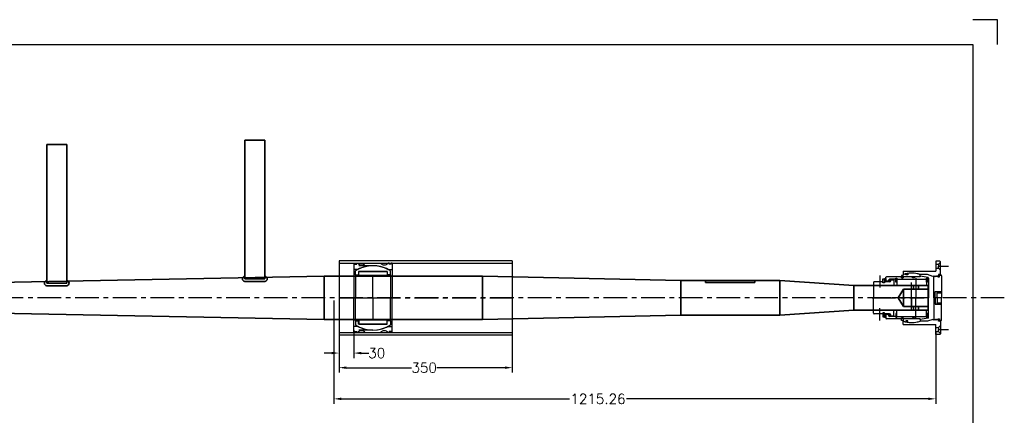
# Model space of a CAD drawing. Extents: x -2710 to 404, y -788 to 1362.
# Tile 5 of 5: x -1585 to 404, y 563 to 1362. Entities that reach past the tile are written whole.
import ezdxf

# ---------------------------------------------------------------- set-up
doc = ezdxf.new("R2010")
doc.units = 0
doc.header["$LTSCALE"] = 1.5
doc.header["$PDMODE"] = 2
doc.header["$PDSIZE"] = 5
doc.linetypes.add('CENTER', pattern=[50.8, 31.75, -6.35, 6.35, -6.35])
doc.linetypes.add('HIDDEN', pattern=[9.525, 6.35, -3.175])
doc.layers.get('0').update_dxf_attribs({"linetype": 'CONTINUOUS'})
doc.layers.get('DEFPOINTS').update_dxf_attribs({"linetype": 'CONTINUOUS'})
for name, color, linetype in [('Bearings', 1, 'CONTINUOUS'), ('CENTER', 9, 'CENTER'), ('RAMME', 7, 'CONTINUOUS')]:
    doc.layers.add(name, color=color, linetype=linetype)
doc.layers.add('DIMS', color=7, linetype='CONTINUOUS', lineweight=15)
doc.layers.add('STOCK', color=5, linetype='CONTINUOUS', lineweight=35)
doc.styles.add('ROMANS', font='romans')
doc.dimstyles.new('Text 20', dxfattribs={"dimtxt": 20, "dimasz": 15, "dimexe": 10, "dimexo": 0, "dimgap": 0, "dimtad": 0, "dimdsep": 46, "dimtxsty": 'ROMANS', "dimcen": 10, "dimazin": 2, "dimtfac": 0.65, "dimtofl": 0, "dimtmove": 0, "dimatfit": 0, "dimfxl": 0, "dimtolj": 1, "dimarcsym": 0})

# ---------------------------------------------------------------- blocks, each defined once
blk = doc.blocks.new('35mm emergency hole')
for p, q in [((-30, 25), (-30, 17.5)), ((-20, 25), (-20, 17.5)), ((-50, 17.5), (-61, 0)), ((-50, -17.5), (-61, 0)), ((0, 17.5), (-50, 17.5)), ((-50, 17.5), (-50, 0)), ((-50, -17.5), (-50, 0)), ((0, -17.5), (-50, -17.5)), ((-30, -25), (-30, -17.5)), ((-20, -25), (-20, -17.5))]:
    blk.add_line(p, q)
at = {"layer": 'CENTER'}
for p in [(-25, 40), (-25, -40)]:
    blk.add_line(p, (-25, 0), dxfattribs=at)
blk = doc.blocks.new('4S050Z Outer house')
h = blk.add_hatch(color=256)
edge = h.paths.add_edge_path()
edge.add_ellipse((-44.2, 55.5), major_axis=(1.5, 0), ratio=0.647319, start_angle=-259.6975, end_angle=79.6975)
edge.add_line((-43.9, 56.5), (-44.4, 56.5))
h = blk.add_hatch(color=256)
edge = h.paths.add_edge_path()
edge.add_ellipse((44.2, 55.5), major_axis=(-1.5, 0), ratio=0.647319, start_angle=280.3025, end_angle=619.6975, ccw=False)
edge.add_line((43.9, 56.5), (44.4, 56.5))
for p, q in [((-44.5, 60.5), (0, 60.5)), ((-13, 51.5), (-13, 60.5)), ((-10, 51.5), (-10, 60.5)), ((44.5, 60.5), (0, 60.5)), ((0, 60.5), (0, 44.5)), ((0, 60.5), (0, 51.5)), ((10, 51.5), (10, 60.5)), ((13, 51.5), (13, 60.5)), ((-72.6, 58.5), (-74, 57.1)), ((-74, 57.1), (-74, 48.5)), ((-74, 48.5), (-54, 48.5)), ((-48.5, 58.5), (-72.6, 58.5)), ((-72, 58.5), (-68, 54.5)), ((-68, 54.5), (-64, 54.5)), ((-68, 48.5), (-68, 54.5)), ((-60, 54.5), (-64, 54.5)), ((-56, 58.5), (-60, 54.5)), ((-60, 48.5), (-60, 54.5)), ((-54, -17.5), (-54, 48.5)), ((-47, 57), (-47, 54.5)), ((-47, 54.5), (-44, 54.5)), ((-43.4, 42.7), (-47, 32)), ((-46, 56.5), (-46, 59)), ((-42.5, 56.5), (-46, 56.5)), ((-44.5, 50.1), (-43.4, 51.2)), ((-43.4, 49.1), (-44.5, 50.1)), ((-44.5, 48), (-43.4, 49.1)), ((-43.4, 47), (-44.5, 48)), ((-44.5, 45.9), (-43.4, 47)), ((-43.4, 44.8), (-44.5, 45.9)), ((-44.5, 43.8), (-43.4, 44.8)), ((-43.4, 42.7), (-44.5, 43.8)), ((-44, 53.6), (-44.4, 52.2)), ((-43.4, 51.2), (-44.4, 52.2)), ((-44, 54.5), (-44, 53.6)), ((-44, 50.1), (-42.9, 51.2)), ((-42.9, 49.1), (-44, 50.1)), ((-44, 48), (-42.9, 49.1)), ((-42.9, 47), (-44, 48)), ((-44, 45.9), (-42.9, 47)), ((-42.6, 44.5), (-44, 45.9)), ((-42.5, 53.6), (-43.9, 52.2)), ((-42.9, 51.2), (-43.9, 52.2)), ((0, 44.5), (-42.6, 44.5)), ((-42.5, 53.6), (-42.5, 56.5)), ((-13, 51.5), (-10, 51.5)), ((-13, 47.5), (-13, 51.5)), ((0, 47.5), (-13, 47.5)), ((-5, 51.5), (-10, 51.5)), ((0, 51.5), (-5, 51.5)), ((0, 51.5), (5, 51.5)), ((0, 47.5), (13, 47.5)), ((0, 44.5), (42.6, 44.5)), ((5, 51.5), (10, 51.5)), ((13, 51.5), (10, 51.5)), ((13, 47.5), (13, 51.5)), ((42.5, 53.6), (42.5, 56.5)), ((42.5, 56.5), (46, 56.5)), ((42.5, 53.6), (43.9, 52.2)), ((42.6, 44.5), (44, 45.9)), ((42.9, 51.2), (43.9, 52.2)), ((44, 50.1), (42.9, 51.2)), ((42.9, 49.1), (44, 50.1)), ((44, 48), (42.9, 49.1)), ((42.9, 47), (44, 48)), ((44, 45.9), (42.9, 47)), ((43.4, 51.2), (44.4, 52.2)), ((44.5, 50.1), (43.4, 51.2)), ((43.4, 49.1), (44.5, 50.1)), ((44.5, 48), (43.4, 49.1)), ((43.4, 47), (44.5, 48)), ((44.5, 45.9), (43.4, 47)), ((43.4, 44.8), (44.5, 45.9)), ((44.5, 43.8), (43.4, 44.8)), ((43.4, 42.7), (44.5, 43.8)), ((43.4, 42.7), (47, 32)), ((47, 54.5), (44, 54.5)), ((44, 54.5), (44, 53.6)), ((44, 53.6), (44.4, 52.2)), ((46, 56.5), (46, 59)), ((47, 57), (47, 54.5)), ((48.5, 58.5), (72.6, 58.5)), ((54, -17.5), (54, 48.5)), ((74, 48.5), (54, 48.5)), ((56, 58.5), (60, 54.5)), ((60, 54.5), (64, 54.5)), ((60, 48.5), (60, 54.5)), ((68, 54.5), (64, 54.5)), ((72, 58.5), (68, 54.5)), ((68, 48.5), (68, 54.5)), ((72.6, 58.5), (74, 57.1)), ((74, 57.1), (74, 48.5)), ((-47, 32), (-47, 17.1)), ((47, 32), (47, 17.1)), ((-54, -17.5), (-46.9, -17.5)), ((54, -17.5), (46.9, -17.5))]:
    blk.add_line(p, q)
for centre, radius, start, end in [((-44.5, 59), 1.5, 90, 180), ((44.5, 59), 1.5, 0, 90), ((-48.5, 57), 1.5, 0, 90), ((48.5, 57), 1.5, 90, 180), ((0.2, 0), 50.2, 160.0248, 200.4281), ((-0.2, 0), 50.2, 339.5719, 19.9752)]:
    blk.add_arc(centre, radius, start, end)
at = {"extrusion": (0, 0, -1)}
blk.add_ellipse((-44.2, 55.5), major_axis=(1.5, 0), ratio=0.647319, dxfattribs=at)
blk.add_ellipse((44.2, 55.5), major_axis=(-1.5, 0), ratio=0.647319)
at = {"layer": 'CENTER'}
for p, q in [((-64, 54.5), (-64, 74.5)), ((64, 54.5), (64, 74.5)), ((0, 25.4), (0, -39.1)), ((0, 0), (-31.1, 0)), ((26, 0), (0, 0))]:
    blk.add_line(p, q, dxfattribs=at)
blk = doc.blocks.new('4S050Z inner house')
for p, q in [((-41, 33), (-44, 17.5)), ((-40, 34), (-41, 33)), ((-40, 34), (-37.5, 34)), ((-39.5, 32), (-31.5, 32)), ((-39.5, 32), (-37.5, 32)), ((-39.5, 30), (-39.5, 32)), ((-39.5, 30), (-39.5, 32)), ((-31.5, 30), (-39.5, 30)), ((-37.5, 30), (-39.5, 30)), ((-37.5, 34), (0, 34)), ((-37.5, 32), (-37.5, 34)), ((-37.5, -30), (-37.5, 30)), ((-37, 30), (-25, 30)), ((-31.5, 32), (-31.5, 30)), ((-25, 30), (-25, -30)), ((37.5, 34), (0, 34)), ((37, 30), (25, 30)), ((25, 30), (25, -30)), ((39.5, 32), (31.5, 32)), ((31.5, 32), (31.5, 30)), ((31.5, 30), (39.5, 30)), ((37.5, 32), (37.5, 34)), ((40, 34), (37.5, 34)), ((39.5, 32), (37.5, 32)), ((37.5, -30), (37.5, 30)), ((37.5, 30), (39.5, 30)), ((39.5, 30), (39.5, 32)), ((39.5, 30), (39.5, 32)), ((40, 34), (41, 33)), ((41, 33), (44, 17.5)), ((-42.5, 17.5), (-46.8, 17.5)), ((-44, 17.5), (-42.5, 17.5)), ((-42.5, 17.5), (-42.5, 5.5)), ((-42.5, 17.5), (-42.5, -17.5)), ((-42.5, 5.5), (-40.3, 5.5)), ((-42.5, 2), (-42.5, -17.5)), ((-40.3, 2), (-42.5, 2)), ((-40.3, 5.5), (-40.3, 2)), ((42.5, 5.5), (40.3, 5.5)), ((40.3, 5.5), (40.3, 2)), ((40.3, 2), (42.5, 2)), ((42.5, 17.5), (42.5, 5.5)), ((42.5, 17.5), (42.5, -17.5)), ((42.5, 17.5), (46.8, 17.5)), ((44, 17.5), (42.5, 17.5)), ((42.5, 2), (42.5, -17.5)), ((-49.3, -8), (-46.7, -8)), ((-46.7, -11.5), (-48.6, -11.5)), ((-42.5, -17.5), (-46.8, -17.5)), ((-46.7, -8), (-46.7, -11.5)), ((-40.5, -17.5), (-45.5, -17.5)), ((-45.5, -17.5), (-45.5, -20.5)), ((-42.5, -17.5), (-40.5, -17.5)), ((-40.5, -20.5), (-40.5, -17.5)), ((-40.5, -17.5), (-40.5, -20.5)), ((40.5, -17.5), (45.5, -17.5)), ((42.5, -17.5), (40.5, -17.5)), ((40.5, -17.5), (40.5, -20.5)), ((40.5, -20.5), (40.5, -17.5)), ((42.5, -17.5), (46.8, -17.5)), ((45.5, -17.5), (45.5, -20.5)), ((46.7, -8), (46.7, -11.5)), ((49.3, -8), (46.7, -8)), ((46.7, -11.5), (48.6, -11.5)), ((-45.5, -20.5), (-40.5, -20.5)), ((-42.5, -20.5), (-42.5, -51)), ((-40.5, -20.5), (-42.5, -20.5)), ((-39.5, -30), (-31.5, -30)), ((-39.5, -30), (-37.5, -30)), ((-39.5, -32), (-39.5, -30)), ((-39.5, -32), (-39.5, -30)), ((-31.5, -32), (-39.5, -32)), ((-37.5, -32), (-39.5, -32)), ((-37.5, -32), (-37.5, -44.5)), ((-37, -30), (-25, -30)), ((-36.5, -36), (-26.5, -36)), ((-36.5, -42), (-36.5, -36)), ((-31.5, -30), (-31.5, -32)), ((-25, -37.5), (-25, -75.5)), ((37, -30), (25, -30)), ((25, -37.5), (25, -75.5)), ((36.5, -36), (26.5, -36)), ((39.5, -30), (31.5, -30)), ((31.5, -30), (31.5, -32)), ((31.5, -32), (39.5, -32)), ((36.5, -42), (36.5, -36)), ((39.5, -30), (37.5, -30)), ((37.5, -32), (37.5, -44.5)), ((37.5, -32), (39.5, -32)), ((39.5, -32), (39.5, -30)), ((39.5, -32), (39.5, -30)), ((45.5, -20.5), (40.5, -20.5)), ((40.5, -20.5), (42.5, -20.5)), ((42.5, -20.5), (42.5, -51)), ((-41.5, -52), (-42.5, -51)), ((-33.5, -52), (-41.5, -52)), ((-38.9, -52.2), (-32.9, -52.2)), ((-38.9, -54.8), (-38.9, -52.2)), ((-32.9, -54.8), (-38.9, -54.8)), ((-38.4, -55.2), (-30.4, -55.2)), ((-38.4, -58), (-38.4, -55.2)), ((-30.4, -58), (-38.4, -58)), ((-36.5, -42), (-34.9, -42)), ((-35, -47), (-33.5, -47)), ((-33.5, -47), (-33.5, -52)), ((-32.9, -52.2), (-32.9, -54.8)), ((-32.4, -44.5), (-32.4, -55)), ((-32.4, -55), (-30.4, -55)), ((-32.4, -58), (-32.4, -75.5)), ((-30.4, -58), (-32.4, -58)), ((-30.4, -55), (-30.4, -58)), ((-30.4, -55.2), (-30.4, -58)), ((30.4, -55), (30.4, -58)), ((32.4, -55), (30.4, -55)), ((38.4, -55.2), (30.4, -55.2)), ((30.4, -55.2), (30.4, -58)), ((30.4, -58), (38.4, -58)), ((30.4, -58), (32.4, -58)), ((32.4, -44.5), (32.4, -55)), ((32.4, -58), (32.4, -75.5)), ((38.9, -52.2), (32.9, -52.2)), ((32.9, -52.2), (32.9, -54.8)), ((32.9, -54.8), (38.9, -54.8)), ((33.5, -47), (33.5, -52)), ((35, -47), (33.5, -47)), ((33.5, -52), (41.5, -52)), ((36.5, -42), (34.9, -42)), ((38.4, -58), (38.4, -55.2)), ((38.9, -54.8), (38.9, -52.2)), ((41.5, -52), (42.5, -51)), ((-30.9, -77), (-26.5, -77)), ((-26.5, -77), (0, -77)), ((26.5, -77), (0, -77)), ((30.9, -77), (26.5, -77))]:
    blk.add_line(p, q)
for points, const_width in [([(-48.6, -9.7, 1), (-47.3, -9.7, 1)], 1.2), ([(48.6, -9.7, -1), (47.3, -9.7, -1)], 1.2), ([(-36.2, -44.5, 1), (-33.6, -44.5, 1)], 2.45), ([(36.2, -44.5, -1), (33.6, -44.5, -1)], 2.45)]:
    blk.add_lwpolyline(points, format="xyb", close=True, dxfattribs=dict(const_width=const_width))
for centre, radius, start, end in [((-0.2, 0), 49.8, 159.4267, 189.2442), ((0.2, 0), 49.8, 350.7558, 20.5733), ((-0.2, 0), 49.8, 193.3515, 200.5733), ((0.2, 0), 49.8, 339.4267, 346.6485), ((-26.5, -37.5), 1.5, 0, 90), ((26.5, -37.5), 1.5, 90, 180), ((-35, -44.5), 2.5, 180, 270), ((-34.9, -44.5), 2.5, 0, 90), ((34.9, -44.5), 2.5, 90, 180), ((35, -44.5), 2.5, 270, 0), ((-30.9, -75.5), 1.5, 180, 270), ((-26.5, -75.5), 1.5, 270, 0), ((26.5, -75.5), 1.5, 180, 270), ((30.9, -75.5), 1.5, 270, 0)]:
    blk.add_arc(centre, radius, start, end)
at = {"layer": 'CENTER'}
for p, q in [((0, 0), (0, 25.4)), ((0, 0), (-19.2, 0)), ((0, -80), (0, 0)), ((0, 0), (19.2, 0)), ((-45.5, -64), (-21.1, -64)), ((45.5, -64), (21.1, -64))]:
    blk.add_line(p, q, dxfattribs=at)
blk = doc.blocks.new('4S050Z-SV')
for name in ['4S050Z Outer house', '4S050Z inner house']:
    blk.add_blockref(name, (0, -48.5))
blk = doc.blocks.new('Insert 140x130')
for p, q in [((-70, 38.5), (-70, 36.5)), ((-70, 38.5), (-57.5, 38.5)), ((-70, 36.5), (-68, 36.5)), ((-70, 32.5), (-70, 30.5)), ((-68, 32.5), (-70, 32.5)), ((-68, 36.5), (-68, 32.5)), ((-57.5, 30.3), (-57.5, 38.5)), ((-57.5, 38.5), (0, 38.5)), ((57.5, 38.5), (0, 38.5)), ((70, 38.5), (57.5, 38.5)), ((57.5, 30.3), (57.5, 38.5)), ((70, 36.5), (68, 36.5)), ((68, 36.5), (68, 32.5)), ((68, 32.5), (70, 32.5)), ((70, 38.5), (70, 36.5)), ((70, 32.5), (70, 30.5)), ((-70, -15.5), (-70, 15.5)), ((70, -15.5), (70, 15.5)), ((-70, -32.5), (-70, -30.5)), ((-68, -32.5), (-70, -32.5)), ((-70, -36.5), (-68, -36.5)), ((-70, -38.5), (-70, -36.5)), ((-70, -38.5), (-57.5, -38.5)), ((-68, -36.5), (-68, -32.5)), ((-57.5, -30.3), (-57.5, -38.5)), ((-57.5, -38.5), (0, -38.5)), ((57.5, -38.5), (0, -38.5)), ((57.5, -30.3), (57.5, -38.5)), ((70, -38.5), (57.5, -38.5)), ((68, -36.5), (68, -32.5)), ((68, -32.5), (70, -32.5)), ((70, -36.5), (68, -36.5)), ((70, -32.5), (70, -30.5)), ((70, -38.5), (70, -36.5))]:
    blk.add_line(p, q)
at = {"linetype": 'HIDDEN', "ltscale": 3}
for p, q in [((-65, 0), (-65, -38.5)), ((65, 0), (65, -38.5))]:
    blk.add_line(p, q, dxfattribs=at)
at = {"const_width": 0.95}
for points in [[(-69.6, 34.5, 1), (-68.6, 34.5, 1)], [(69.6, 34.5, -1), (68.6, 34.5, -1)], [(-69.6, -34.6, 1), (-68.5, -34.6, 1)], [(69.6, -34.6, -1), (68.5, -34.6, -1)]]:
    blk.add_lwpolyline(points, format="xyb", close=True, dxfattribs=at)
for centre, radius, start, end in [((-76.6, 23), 10, 311.4096, 48.5904), ((0, 0), 65, 152.2042, 207.7958), ((0, 0), 65, 332.2042, 27.7958), ((76.6, 23), 10, 131.4096, 228.5904), ((-76.6, -23), 10, 311.4096, 48.5904), ((76.6, -23), 10, 131.4096, 228.5904)]:
    blk.add_arc(centre, radius, start, end)
at = {"layer": 'CENTER'}
for p, q in [((0, -38.5), (0, 38.5)), ((0, 0), (-42.9, 0)), ((0, 0), (42.9, 0))]:
    blk.add_line(p, q, dxfattribs=at)
blk = doc.blocks.new('Ball-130-090')
for p, q in [((-46.3, 35.5), (-54.4, 35.5)), ((-53, 29), (-46.3, 29)), ((-53, 29), (-53, -29)), ((-53, -28.5), (-53, 28.5)), ((-53, 28.5), (-45, 28.5)), ((-46.3, 35.5), (0, 35.5)), ((-46.3, 35.5), (-46.3, 29)), ((-45, 28.5), (-45, -28.5)), ((46.2, 35.5), (0, 35.5)), ((45, 28.5), (45, -28.5)), ((53, 28.5), (45, 28.5)), ((46.2, 35.5), (54.4, 35.5)), ((46.2, 35.5), (46.2, 29)), ((53, 29), (46.2, 29)), ((53, 29), (53, -29)), ((53, -28.5), (53, 28.5)), ((-46.3, -35.5), (-54.4, -35.5)), ((-45, -28.5), (-53, -28.5)), ((-53, -29), (-46.3, -29)), ((-46.3, -35.5), (-46.3, -29)), ((-46.3, -35.5), (0, -35.5)), ((46.2, -35.5), (0, -35.5)), ((45, -28.5), (53, -28.5)), ((46.2, -35.5), (54.4, -35.5)), ((53, -29), (46.2, -29)), ((46.2, -35.5), (46.2, -29))]:
    blk.add_line(p, q)
for start, end in [(146.8965, 213.1035), (326.8965, 33.1035)]:
    blk.add_arc((0, 0), 65, start, end)
at = {"layer": 'CENTER'}
for p, q in [((0, -35.5), (0, 35.5)), ((0, 0), (-15.3, 0)), ((0, 0), (15.3, 0))]:
    blk.add_line(p, q, dxfattribs=at)
blk = doc.blocks.new('*D34')
at = {"layer": 'DEFPOINTS', "color": 0}
for p in [(-940, 725), (-590, 725), (-590, 659)]:
    blk.add_point(p, dxfattribs=at)
at = {"layer": 'DIMS', "color": 0, "lineweight": -2}
for p, q in [((-940, 725), (-940, 649)), ((-590, 725), (-590, 649)), ((-925, 659), (-793.7, 659)), ((-605, 659), (-742.3, 659))]:
    blk.add_line(p, q, dxfattribs=at)
at = {"layer": 'DIMS', "color": 0}
for points in [[(-925, 661.5), (-925, 656.5), (-940, 659)], [(-605, 661.5), (-605, 656.5), (-590, 659)]]:
    blk.add_solid(points, dxfattribs=at)
at = {"layer": 'DIMS', "color": 0, "insert": (-768, 659), "char_height": 20, "attachment_point": 5, "style": 'ROMANS'}
blk.add_mtext('\\A1;350', dxfattribs=at)
blk = doc.blocks.new('*D35')
at = {"layer": 'DEFPOINTS', "color": 0}
for p in [(-940, 725), (-910, 735), (-910, 688.5)]:
    blk.add_point(p, dxfattribs=at)
at = {"layer": 'DIMS', "color": 0, "lineweight": -2}
for p, q in [((-940, 725), (-940, 678.5)), ((-910, 735), (-910, 678.5)), ((-955, 688.5), (-970, 688.5)), ((-895, 688.5), (-880, 688.5))]:
    blk.add_line(p, q, dxfattribs=at)
at = {"layer": 'DIMS', "color": 0}
for points in [[(-955, 691), (-955, 686), (-940, 688.5)], [(-895, 691), (-895, 686), (-910, 688.5)]]:
    blk.add_solid(points, dxfattribs=at)
at = {"layer": 'DIMS', "color": 0, "insert": (-863.8, 688.5), "char_height": 20, "attachment_point": 5, "style": 'ROMANS'}
blk.add_mtext('\\A1;30', dxfattribs=at)
blk = doc.blocks.new('*D36')
at = {"layer": 'DEFPOINTS', "color": 0}
for p in [(-950.3, 794.7), (265, 732), (265, 596)]:
    blk.add_point(p, dxfattribs=at)
at = {"layer": 'DIMS', "color": 0, "lineweight": -2}
for p, q in [((-950.3, 794.7), (-950.3, 586)), ((265, 732), (265, 586)), ((-935.3, 596), (-474.6, 596)), ((250, 596), (-359.4, 596))]:
    blk.add_line(p, q, dxfattribs=at)
at = {"layer": 'DIMS', "color": 0}
for points in [[(-935.3, 598.5), (-935.3, 593.5), (-950.3, 596)], [(250, 598.5), (250, 593.5), (265, 596)]]:
    blk.add_solid(points, dxfattribs=at)
at = {"layer": 'DIMS', "color": 0, "insert": (-417, 596), "char_height": 20, "attachment_point": 5, "style": 'ROMANS'}
blk.add_mtext('\\A1;1215.26', dxfattribs=at)

msp = doc.modelspace()

# ---------------------------------------------------------------- linework, layer by layer
at = {"layer": 'Bearings'}
for p, q in [((-590, 875), (-940, 875)), ((-940, 875), (-940, 725)), ((-590, 875), (-590, 725)), ((-940, 870), (-590, 870)), ((-940, 730), (-590, 730)), ((-590, 725), (-940, 725))]:
    msp.add_line(p, q, dxfattribs=at)
at = {"layer": 'CENTER'}
for p, q in [((403.6, 800), (-2057.2, 800)), ((-940, 800), (-590, 800))]:
    msp.add_line(p, q, dxfattribs=at)
at = {"layer": 'RAMME'}
for p, q in [((390, 1362), (340, 1362)), ((390, 1312), (390, 1362)), ((-2660, 1312), (340, 1312)), ((340, 1312), (340, -738)), ((340, 1312), (340, 1312))]:
    msp.add_line(p, q, dxfattribs=at)
at = {"layer": 'STOCK'}
for p, q in [((-1130, 1118.375), (-1130, 838.375)), ((-1090, 1118.375), (-1130, 1118.375)), ((-1090, 838.375), (-1090, 1118.375)), ((-1490, 1109.625), (-1530, 1109.625)), ((-1530, 1109.625), (-1530, 829.625)), ((-1490, 829.625), (-1490, 1109.625)), ((-1930, 825), (-970, 844)), ((-1090, 838.375), (-1130, 838.375)), ((-650, 844), (-970, 844)), ((-970, 844), (-970, 800)), ((-250, 835), (-650, 844)), ((-650, 844), (-650, 800)), ((-1490, 829.625), (-1530, 829.625)), ((-1530, 824.625), (-1490, 824.625)), ((-1130, 833.375), (-1090, 833.375)), ((-250, 835), (-250, 800)), ((-50, 835), (-250, 835)), ((-200, 835), (-200, 831)), ((-200, 831), (-100, 831)), ((-100, 831), (-100, 835)), ((-50, 825), (-50, 835)), ((100, 825), (-50, 835)), ((-50, 825), (-50, 800)), ((250, 825), (100, 825)), ((100, 825), (100, 800)), ((250, 800), (250, 825)), ((-970, 756), (-970, 800)), ((-650, 756), (-650, 800)), ((-650, 756), (-650, 800)), ((-250, 765), (-250, 800)), ((-50, 775), (-50, 800)), ((100, 775), (100, 800)), ((250, 800), (250, 775)), ((-1930, 775), (-970, 756)), ((-650, 756), (-970, 756)), ((-250, 765), (-650, 756)), ((-50, 765), (-250, 765)), ((-50, 775), (-50, 765)), ((100, 775), (-50, 765)), ((250, 775), (100, 775))]:
    msp.add_line(p, q, dxfattribs=at)
for centre, start, end in [((-1130, 838.375), 90, 270), ((-1090, 838.375), 270, 90), ((-1530, 829.625), 90, 270), ((-1490, 829.625), 270, 90)]:
    msp.add_arc(centre, 5, start, end, dxfattribs=at)

# ---------------------------------------------------------------- block references
at = {"layer": 'Bearings', "rotation": 270}
for name, p in [('Insert 140x130', (-871.5, 800)), ('Ball-130-090', (-871.5, 800)), ('4S050Z-SV', (265, 800))]:
    msp.add_blockref(name, p, dxfattribs=at)
at = {"layer": 'STOCK'}
msp.add_blockref('35mm emergency hole', (250, 800), dxfattribs=at)

# ---------------------------------------------------------------- dimensions: what is measured, and where the dimension line sits
at = {"layer": 'DIMS'}
for base, p1, p2, picture, middle in [((265, 596), (-950.258, 794.738), (265, 732), '*D36', (-417, 596)), ((-910, 688.5), (-940, 725), (-910, 735), '*D35', (-863.81, 688.5)), ((-590, 659), (-940, 725), (-590, 725), '*D34', (-768, 659))]:
    dim = msp.add_linear_dim(base=base, p1=p1, p2=p2, dimstyle='Text 20', dxfattribs=at)
    dim.commit()
    dim.dimension.update_dxf_attribs({"geometry": picture, "text_midpoint": middle, "dimtype": 160})

doc.saveas('drawing.dxf')
